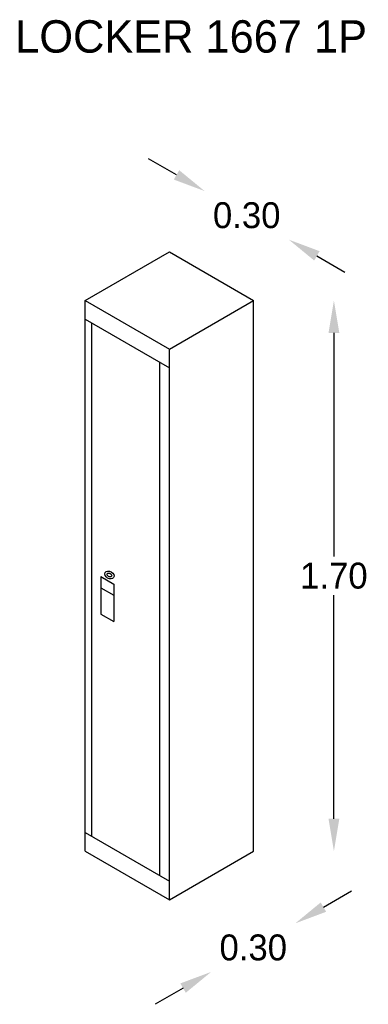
# Model space of a CAD drawing. Extents: x 6.37 to 7.58, y 16 to 19.42.
import ezdxf

# ---------------------------------------------------------------- set-up
doc = ezdxf.new("R2010")
doc.units = 0
doc.header["$MEASUREMENT"] = 0
doc.layers.get('0').update_dxf_attribs({"linetype": 'CONTINUOUS'})
doc.layers.get('DEFPOINTS').update_dxf_attribs({"linetype": 'CONTINUOUS'})
doc.dimstyles.get("Standard").update_dxf_attribs({"dimtxt": 0.18, "dimasz": 0.18, "dimexe": 0.18, "dimexo": 0.0625, "dimgap": 0.09, "dimtad": 0, "dimtih": 1, "dimtoh": 1, "dimdec": 4, "dimzin": 0, "dimdsep": 46, "dimtxsty": 'Standard', "dimcen": 0.09, "dimadec": 0, "dimazin": 0, "dimtfac": 1, "dimtdec": 4, "dimtofl": 0, "dimtmove": 0, "dimatfit": 3, "dimfxl": 0, "dimtolj": 1, "dimtzin": 0, "dimarcsym": 0})

# ---------------------------------------------------------------- blocks, each defined once
blk = doc.blocks.new('*D1')
at = {"color": 0, "linetype": 'ByBlock'}
for p, q in [((-25.1995, 18.0375), (-25.1995, 17.3475)), ((-25.1995, 16.5375), (-25.1995, 17.2275))]:
    blk.add_line(p, q, dxfattribs=at)
for points in [[(-25.2161, 18.0375), (-25.1828, 18.0375), (-25.1995, 18.1375)], [(-25.2161, 16.5375), (-25.1828, 16.5375), (-25.1995, 16.4375)]]:
    blk.add_solid(points, dxfattribs=at)
at = {"layer": 'DEFPOINTS', "color": 0, "linetype": 'ByBlock'}
for p in [(-25.4471, 18.1375), (-25.1995, 18.1375), (-25.4471, 16.4375)]:
    blk.add_point(p, dxfattribs=at)
at = {"color": 0, "linetype": 'ByBlock', "insert": (-25.1995, 17.2875), "char_height": 0.08, "attachment_point": 5}
blk.add_mtext('\\A1;1.70', dxfattribs=at)
blk = doc.blocks.new('*D0')
at = {"color": 0, "linetype": 'ByBlock'}
for p, q in [((-25.2318, 16.2647), (-25.1452, 16.3147)), ((-25.6648, 16.0147), (-25.7514, 15.9647))]:
    blk.add_line(p, q, dxfattribs=at)
for points in [[(-25.2402, 16.2791), (-25.2235, 16.2502), (-25.3184, 16.2147)], [(-25.6732, 16.0291), (-25.6565, 16.0002), (-25.5782, 16.0647)]]:
    blk.add_solid(points, dxfattribs=at)
at = {"layer": 'DEFPOINTS', "color": 0, "linetype": 'ByBlock'}
for p in [(-25.4471, 16.4375), (-25.7069, 16.2875), (-25.3184, 16.2147)]:
    blk.add_point(p, dxfattribs=at)
at = {"color": 0, "linetype": 'ByBlock', "insert": (-25.4483, 16.1397), "char_height": 0.08, "attachment_point": 5}
blk.add_mtext('\\A1;0.30', dxfattribs=at)
blk = doc.blocks.new('*D2')
at = {"color": 0, "linetype": 'ByBlock'}
for p, q in [((-25.685, 18.5254), (-25.7716, 18.5754)), ((-25.252, 18.2754), (-25.1654, 18.2254))]:
    blk.add_line(p, q, dxfattribs=at)
for points in [[(-25.6767, 18.5398), (-25.6934, 18.511), (-25.5984, 18.4754)], [(-25.2437, 18.2898), (-25.2603, 18.261), (-25.3386, 18.3254)]]:
    blk.add_solid(points, dxfattribs=at)
at = {"layer": 'DEFPOINTS', "color": 0, "linetype": 'ByBlock'}
for p in [(-25.3386, 18.3254), (-25.7069, 18.2875), (-25.4471, 18.1375)]:
    blk.add_point(p, dxfattribs=at)
at = {"color": 0, "linetype": 'ByBlock', "insert": (-25.4685, 18.4004), "char_height": 0.08, "attachment_point": 5}
blk.add_mtext('\\A1;0.30', dxfattribs=at)
blk = doc.blocks.new('LCK01')
for p, q in [((-0.5196, 1.7), (-0.2598, 1.85)), ((-0.2598, 1.85), (0, 1.7)), ((-0.5196, 0), (-0.5196, 1.7)), ((-0.5196, 1.7), (-0.2598, 1.55)), ((-0.2598, 1.55), (0, 1.7)), ((0, 0), (0, 1.7)), ((-0.5196, 1.6423), (-0.2598, 1.4923)), ((-0.4996, 0.0462), (-0.4996, 1.6307)), ((-0.2598, -0.15), (-0.2598, 1.55)), ((-0.2898, -0.0749), (-0.2898, 1.5096)), ((-0.4718, 0.8476), (-0.4718, 0.7321)), ((-0.4718, 0.8476), (-0.4318, 0.8245)), ((-0.4318, 0.8245), (-0.4318, 0.709)), ((-0.4718, 0.813), (-0.4318, 0.7899)), ((-0.4718, 0.7321), (-0.4318, 0.709)), ((-0.5196, 0.0577), (-0.2598, -0.0923)), ((-0.5196, 0), (-0.2598, -0.15)), ((-0.2598, -0.15), (0, 0))]:
    blk.add_line(p, q)
for major_axis in [(0.0132, -0.0076), (0.00661, -0.00382)]:
    blk.add_ellipse((-0.4451, 0.8526), major_axis=major_axis, ratio=0.733337)
blk.add_text('LOCKER 1667 1P', height=0.1).set_placement((-0.7356, 2.4653))
for p1, p2, distance, picture, middle in [((-0.2598, 1.85), (0, 1.7), 0.2169, '*D2', (-0.0214, 1.9629)), ((-0.2598, -0.15), (0, 0), -0.2573, '*D0', (-0.0012, -0.2979))]:
    dim = blk.add_aligned_dim(p1=p1, p2=p2, distance=distance, dimstyle='Standard', override={"dimtxt": 0.08, "dimasz": 0.1, "dimgap": 0.02, "dimdec": 2, "dimse1": 1, "dimse2": 1})
    dim.commit()
    dim.dimension.update_dxf_attribs({"geometry": picture, "text_midpoint": middle, "insert": (25.4471, -16.4375)})
dim = blk.add_linear_dim(base=(0.2476, 1.7), p1=(0, 0), p2=(0, 1.7), angle=90, dimstyle='Standard', override={"dimtxt": 0.08, "dimasz": 0.1, "dimgap": 0.02, "dimdec": 2, "dimse1": 1, "dimse2": 1})
dim.commit()
dim.dimension.update_dxf_attribs({"geometry": '*D1', "text_midpoint": (0.2476, 0.85), "insert": (25.4471, -16.4375)})

msp = doc.modelspace()

# ---------------------------------------------------------------- block references
at = {"xscale": 1.125, "yscale": 1.125, "zscale": 1.125}
msp.add_blockref('LCK01', (7.1779, 16.534), dxfattribs=at)

doc.saveas('drawing.dxf')
